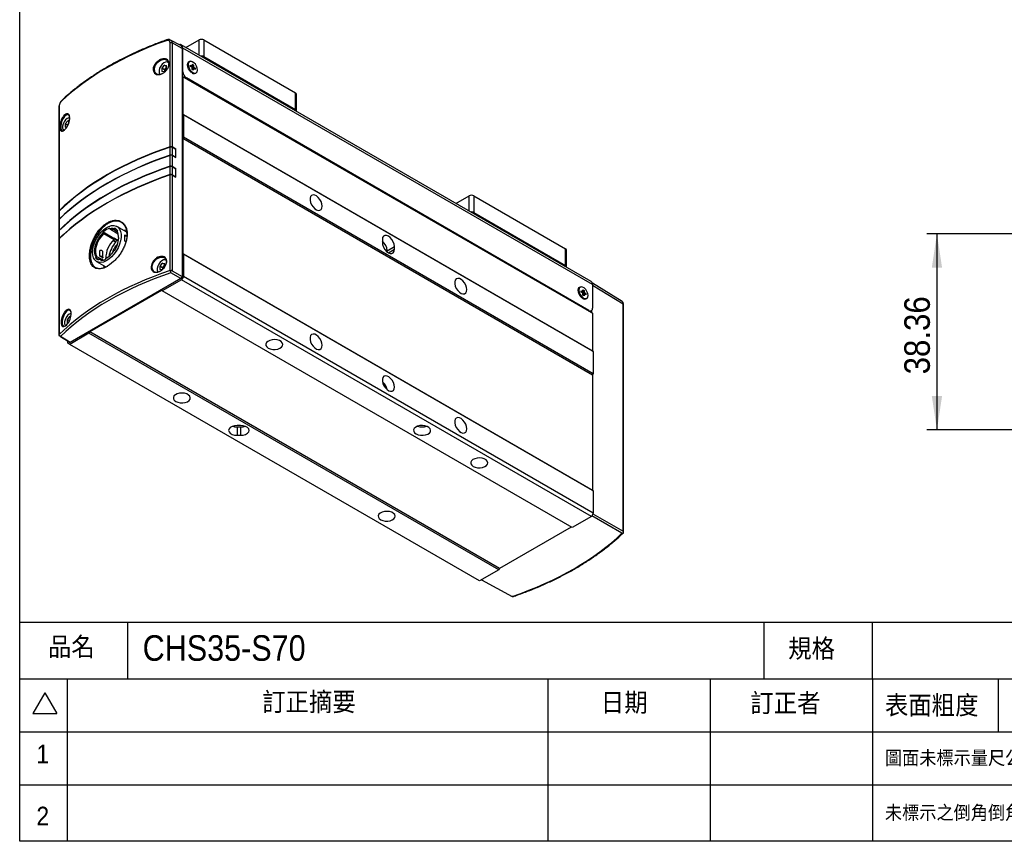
# Model space of a CAD drawing. Header units: millimetres. Extents: x 8 to 292, y 5 to 205.
# Tile 1 of 11: x 8 to 104, y 5 to 85. Entities that reach past the tile are written whole.
import ezdxf

# ---------------------------------------------------------------- set-up
doc = ezdxf.new("R2010")
doc.units = ezdxf.units.MM
for name, color, linetype in [('圖框文字', 7, 'Continuous'), ('圖框線條', 7, 'Continuous'), ('尺寸線', 5, 'Continuous'), ('文字', 1, 'Continuous')]:
    doc.layers.add(name, color=color, linetype=linetype)
doc.styles.add('SLDTEXTSTYLE0', font='GOTHIC.TTF', dxfattribs={"width": 0.913})
doc.styles.add('SLDTEXTSTYLE1', font='GOTHIC.TTF', dxfattribs={"width": 0.913, "bigfont": 'bigfont'})
doc.dimstyles.new('SLDDIMSTYLE1', dxfattribs={"dimtxt": 2.5, "dimasz": 3.302, "dimexe": 0, "dimexo": 0.0625, "dimtad": 1, "dimdec": 0, "dimlfac": 2, "dimrnd": 1e-09, "dimzin": 12, "dimdsep": 46, "dimtxsty": 'SLDTEXTSTYLE0', "dimsah": 1, "dimcen": 0.09, "dimadec": 0, "dimazin": 3, "dimtfac": 1, "dimtdec": 3, "dimtofl": 0, "dimtmove": 0, "dimatfit": 3, "dimfxl": 1, "dimfrac": 2, "dimtolj": 1, "dimtzin": 12, "dimarcsym": 0})

# ---------------------------------------------------------------- blocks, each defined once
blk = doc.blocks.new('_D_24')
at = {"layer": '尺寸線', "transparency": 16777216}
for p, q in [((126.949, 64.392), (96.356, 64.392)), ((97.356, 64.392), (97.356, 45.214)), ((126.949, 45.214), (96.356, 45.214))]:
    blk.add_line(p, q, dxfattribs=at)
for points in [[(97.356, 64.392), (96.856, 61.09), (97.856, 61.09)], [(97.356, 45.214), (97.856, 48.516), (96.856, 48.516)]]:
    blk.add_solid(points, dxfattribs=at)
at = {"layer": '尺寸線', "transparency": 16777216, "insert": (94.163, 50.646), "char_height": 2.5, "attachment_point": 1, "rotation": 90, "style": 'SLDTEXTSTYLE0'}
blk.add_mtext('38.36', dxfattribs=at)

msp = doc.modelspace()

# ---------------------------------------------------------------- linework, layer by layer
at = {"color": 7, "linetype": 'Continuous', "lineweight": 25}
for p, q in [((22.384791, 72.892416), (22.384791, 83.056437)), ((23.438889, 82.78578), (22.433889, 83.326137)), ((22.585003, 83.042694), (22.585003, 72.876416)), ((23.564833, 82.51587), (22.585003, 83.042694)), ((63.555045, 59.72348), (23.48566, 82.855044)), ((23.936583, 82.594733), (25.226535, 83.339407)), ((25.697938, 83.339407), (25.697938, 81.706326)), ((25.697938, 83.339407), (34.654625, 78.168822)), ((23.564833, 82.51587), (23.564833, 60.210645)), ((23.623759, 80.236283), (23.623759, 82.549814)), ((63.693144, 59.41825), (23.623759, 82.549814)), ((21.080191, 81.14949), (21.674506, 81.49258)), ((21.808851, 80.870641), (21.567846, 80.570833)), ((21.808851, 80.870641), (22.049857, 80.849092)), ((22.049857, 80.731512), (21.808851, 80.870641)), ((22.240484, 81.166109), (22.213283, 81.181811)), ((22.229911, 81.152736), (22.242155, 81.11039)), ((24.297068, 81.220351), (24.226358, 81.179531)), ((24.386825, 80.752996), (24.393551, 80.879528)), ((24.393551, 80.879528), (24.530467, 80.791073)), ((24.683488, 80.885802), (24.497897, 80.681237)), ((24.562398, 80.805365), (24.570552, 80.958766)), ((24.570552, 80.958766), (24.683488, 80.885802)), ((24.683488, 80.885802), (24.675334, 80.732402)), ((25.697938, 81.706326), (34.654625, 76.535741)), ((21.567846, 80.570833), (21.567846, 80.249474)), ((21.827119, 80.421158), (21.567846, 80.570833)), ((21.808851, 80.227925), (21.567846, 80.249474)), ((22.049857, 80.527733), (21.808851, 80.227925)), ((21.947622, 80.571062), (21.827119, 80.421158)), ((21.827119, 80.421158), (21.827119, 80.260477)), ((21.827119, 80.260477), (21.827266, 80.250832)), ((21.827119, 80.260477), (21.827119, 80.250648)), ((22.049858, 80.698241), (21.947622, 80.571062)), ((22.049857, 80.527733), (22.049857, 80.849092)), ((24.523743, 80.664538), (24.386825, 80.752996)), ((24.543929, 80.457906), (24.552083, 80.611306)), ((24.656865, 80.384943), (24.543929, 80.457906)), ((24.840592, 80.590714), (24.548336, 80.540806)), ((24.665019, 80.538343), (24.656865, 80.384943)), ((24.833866, 80.46418), (24.69695, 80.552638)), ((24.703676, 80.679169), (24.840592, 80.590714)), ((24.840592, 80.590714), (24.833866, 80.46418)), ((24.859639, 80.082537), (24.930349, 80.123357)), ((63.622433, 56.655628), (23.564833, 79.780388)), ((23.564833, 79.780385), (23.623759, 79.746358)), ((23.623759, 79.746358), (23.623759, 76.044706)), ((63.693144, 56.614795), (23.623759, 79.746358)), ((63.33959, 56.900551), (23.977313, 79.623909)), ((34.654625, 76.535741), (34.654625, 78.168822)), ((34.752255, 76.399674), (34.752255, 78.032754)), ((11.51741, 76.747349), (11.51741, 66.582709)), ((11.540381, 76.796092), (11.540381, 66.632072)), ((23.623759, 76.044706), (23.69447, 76.003873)), ((63.693144, 52.913142), (23.623759, 76.044706)), ((12.380761, 75.427921), (12.139755, 75.128112)), ((12.139755, 75.128112), (12.139755, 74.806753)), ((12.399029, 74.978437), (12.139755, 75.128112)), ((12.380761, 75.427921), (12.547948, 75.41297)), ((12.528075, 75.342878), (12.380761, 75.427921)), ((12.533695, 75.882717), (12.544293, 75.833189)), ((23.69447, 76.003873), (23.69447, 73.82643)), ((63.763854, 52.872309), (23.69447, 76.003873)), ((12.28886, 74.793422), (12.139755, 74.806753)), ((23.69447, 73.82643), (23.623759, 73.703956)), ((23.623759, 73.703956), (23.623759, 62.44173)), ((63.693144, 50.572393), (23.623759, 73.703956)), ((63.763854, 50.694867), (23.69447, 73.82643)), ((22.386791, 72.077755), (22.386791, 72.859196)), ((22.965293, 72.656878), (22.585003, 72.876416)), ((22.587029, 72.843204), (22.587029, 72.066278)), ((22.961115, 72.627248), (22.587029, 72.843204)), ((22.937541, 72.640858), (22.965293, 72.656878)), ((22.961115, 71.865144), (22.961115, 72.627248)), ((22.965293, 71.840338), (22.965293, 72.656878)), ((22.384791, 70.987155), (22.384791, 72.056292)), ((22.585003, 72.044808), (22.585003, 70.971154)), ((22.585003, 72.044808), (22.965293, 71.840338)), ((22.961115, 71.865144), (22.587029, 72.066278)), ((22.940881, 71.853463), (22.961115, 71.865144)), ((22.386791, 70.172492), (22.386791, 70.953935)), ((22.965293, 70.751617), (22.585003, 70.971154)), ((22.587029, 70.937943), (22.587029, 70.161016)), ((22.961115, 70.721986), (22.587029, 70.937943)), ((22.937541, 70.735596), (22.965293, 70.751617)), ((22.961115, 69.959882), (22.961115, 70.721986)), ((22.965293, 69.935075), (22.965293, 70.751617)), ((22.384791, 60.789993), (22.384791, 70.151031)), ((22.585003, 70.139545), (22.585003, 60.776292)), ((22.585003, 70.139545), (22.965293, 69.935075)), ((22.961115, 69.959882), (22.587029, 70.161016)), ((22.940881, 69.948201), (22.961115, 69.959882)), ((50.335235, 67.355115), (51.625187, 68.099789)), ((52.096592, 68.099789), (52.096592, 66.466708)), ((52.096592, 68.099789), (61.053277, 62.929205)), ((11.526936, 66.553827), (11.526936, 65.779423)), ((11.549923, 66.603206), (11.549923, 65.821764)), ((52.096592, 66.466708), (61.053277, 61.296124)), ((11.51741, 65.747824), (11.51741, 64.677447)), ((11.540381, 65.795948), (11.540381, 64.72681)), ((11.526936, 64.648566), (11.526936, 63.874161)), ((11.549923, 64.697944), (11.549923, 63.916501)), ((15.852705, 64.496743), (15.852705, 64.56748)), ((15.852705, 64.56748), (17.219779, 63.778286)), ((15.899845, 64.412725), (15.852705, 64.496743)), ((16.512671, 64.948471), (16.512671, 64.877734)), ((16.512671, 64.877734), (16.559811, 64.793716)), ((17.311953, 64.359513), (16.559811, 64.793716)), ((16.934379, 64.862849), (16.980231, 64.933749)), ((16.944781, 64.778832), (16.934379, 64.862849)), ((16.944781, 64.778832), (17.209434, 64.626051)), ((16.980231, 64.933749), (17.128695, 64.848042)), ((18.170386, 64.540792), (17.190724, 65.106338)), ((17.252943, 64.715878), (17.207091, 64.644979)), ((17.207091, 64.644979), (17.217493, 64.560961)), ((11.51741, 63.842562), (11.51741, 54.444413)), ((11.540381, 63.890686), (11.540381, 54.529649)), ((15.899845, 64.412725), (16.913366, 63.827632)), ((16.818548, 63.734112), (17.094807, 63.574631)), ((17.094807, 63.64854), (16.86494, 63.78124)), ((17.219779, 63.771294), (16.913366, 63.948182)), ((16.913366, 63.827632), (16.913366, 63.948182)), ((17.094807, 63.574631), (17.094807, 63.64854)), ((17.219779, 63.778286), (17.219779, 63.771294)), ((17.952246, 64.278313), (18.175436, 64.149468)), ((18.065924, 63.586673), (17.952246, 63.652298)), ((43.139906, 63.82563), (43.139906, 63.553449)), ((15.822086, 62.078976), (15.822086, 62.623337)), ((16.980231, 62.748621), (16.934379, 62.76658)), ((17.207091, 63.299318), (17.252943, 63.281358)), ((17.217493, 63.286493), (17.207091, 63.299318)), ((17.217493, 63.286493), (17.248039, 63.26886)), ((43.611311, 62.737086), (44.318418, 63.14529)), ((43.611311, 62.614611), (43.611311, 62.737086)), ((44.318418, 62.873109), (44.318418, 63.14529)), ((61.053277, 61.296124), (61.053277, 62.929205)), ((61.150909, 61.160055), (61.150909, 62.793136)), ((15.112433, 62.045668), (15.158286, 62.116568)), ((15.413606, 61.871805), (15.112433, 62.045668)), ((15.158286, 62.116568), (15.242163, 62.146159)), ((15.207552, 61.671011), (16.107904, 61.15125)), ((15.678158, 61.894465), (15.242163, 62.146159)), ((15.430998, 61.898697), (15.385145, 61.827797)), ((15.514874, 61.928288), (15.430998, 61.898697)), ((15.517606, 62.213692), (15.593145, 62.170084)), ((15.662253, 61.78391), (15.677745, 61.859618)), ((15.677745, 61.859618), (15.737297, 61.893061)), ((15.737297, 61.893061), (15.868551, 61.81729)), ((15.738241, 62.086322), (15.813781, 62.042714)), ((16.087553, 61.969393), (16.072061, 61.893685)), ((16.147105, 62.002837), (16.087553, 61.969393)), ((16.147105, 62.002837), (16.206686, 62.034008)), ((21.173918, 62.097992), (21.07437, 62.034486)), ((21.995039, 61.829013), (22.007324, 61.786389)), ((23.623759, 62.44173), (23.69447, 62.400896)), ((63.693144, 39.310167), (23.623759, 62.44173)), ((23.69447, 62.400896), (23.69447, 60.223454)), ((63.763854, 39.269333), (23.69447, 62.400896)), ((21.62029, 61.518642), (21.379284, 61.218833)), ((21.379284, 61.218833), (21.379284, 60.897475)), ((21.638557, 61.069158), (21.379284, 61.218833)), ((21.62029, 60.875925), (21.379284, 60.897475)), ((21.62029, 61.518642), (21.861295, 61.497092)), ((21.861296, 61.379512), (21.62029, 61.518642)), ((21.75906, 61.219062), (21.638557, 61.069158)), ((21.638557, 61.069158), (21.638557, 60.908479)), ((21.861296, 61.346242), (21.75906, 61.219062)), ((21.861295, 61.175734), (21.861295, 61.497092)), ((22.585003, 60.776292), (23.564833, 60.210645)), ((23.446928, 60.006469), (12.628266, 53.760988)), ((23.500679, 59.8878), (21.615061, 58.799256)), ((23.446928, 60.006469), (22.467079, 60.572127)), ((23.564833, 60.210645), (23.446928, 60.006469)), ((23.69447, 60.223454), (23.500679, 59.8878)), ((63.570064, 36.756236), (23.500679, 59.8878)), ((63.763854, 37.091891), (23.69447, 60.223454)), ((21.544351, 58.840089), (14.53088, 54.791299)), ((21.615061, 58.799256), (21.544351, 58.840089)), ((61.684446, 35.667692), (21.615061, 58.799256)), ((62.480834, 59.177332), (62.410124, 59.136512)), ((62.573557, 58.823424), (62.710717, 58.744243)), ((62.573557, 58.692778), (62.573557, 58.823424)), ((62.854043, 58.854752), (62.666855, 58.638918)), ((62.740907, 58.920064), (62.854043, 58.854752)), ((62.740907, 58.761676), (62.740907, 58.920064)), ((62.854043, 58.854752), (62.854043, 58.696364)), ((66.580792, 57.754856), (63.676954, 59.550336)), ((63.693144, 59.41825), (63.693144, 57.104719)), ((62.710717, 58.613597), (62.573557, 58.692778)), ((63.021392, 58.564894), (62.740906, 58.510716)), ((62.740907, 58.402921), (62.740907, 58.561308)), ((62.854043, 58.337608), (62.740907, 58.402921)), ((62.854043, 58.495996), (62.854043, 58.337608)), ((62.884232, 58.644075), (63.021392, 58.564894)), ((63.021392, 58.434248), (62.884232, 58.513429)), ((63.021392, 58.564894), (63.021392, 58.434248)), ((63.043405, 58.039517), (63.114115, 58.080338)), ((63.415309, 56.775199), (63.58957, 56.875797)), ((63.457441, 56.79952), (63.457441, 56.750875)), ((63.634218, 56.648822), (63.634218, 56.913055)), ((66.674179, 35.324201), (66.674179, 57.504657)), ((66.720956, 35.22079), (66.720956, 57.43782)), ((12.569322, 56.29363), (12.328317, 55.993821)), ((12.328317, 55.993821), (12.328317, 55.672463)), ((12.546782, 55.867704), (12.328317, 55.993821)), ((12.569322, 56.29363), (12.696125, 56.282292)), ((12.680834, 56.229255), (12.569322, 56.29363)), ((12.68691, 56.769614), (12.697601, 56.720135)), ((63.622433, 56.655628), (63.693144, 56.614795)), ((63.693144, 56.614795), (63.693144, 52.913142)), ((12.426764, 55.66366), (12.328317, 55.672463)), ((12.510397, 53.829096), (11.564186, 54.414151)), ((11.682047, 54.346049), (12.628266, 53.760988)), ((12.380761, 53.692189), (12.380761, 53.909252)), ((14.460169, 54.668825), (12.574551, 53.58028)), ((14.53088, 54.791299), (14.460169, 54.668825)), ((54.529554, 31.537261), (14.460169, 54.668825)), ((54.600265, 31.659736), (14.53088, 54.791299)), ((12.574551, 53.58028), (12.380761, 53.692189)), ((12.628266, 53.760988), (12.510397, 53.829096)), ((52.643936, 30.448717), (12.574551, 53.58028)), ((63.693144, 52.913142), (63.763854, 52.872309)), ((63.763854, 52.872309), (63.763854, 50.694867)), ((63.763854, 50.694867), (63.693144, 50.572393)), ((63.693144, 50.572393), (63.693144, 39.310167)), ((29.282289, 45.649331), (28.948955, 45.649332)), ((28.948955, 45.503726), (28.948955, 44.687185)), ((28.948955, 45.503726), (29.282289, 45.503726)), ((29.282289, 45.503726), (29.282289, 44.687185)), ((28.948955, 44.687185), (29.282289, 44.687185)), ((63.693144, 39.310167), (63.763854, 39.269333)), ((63.763854, 39.269333), (63.763854, 37.091891)), ((63.570064, 36.756236), (61.684446, 35.667692)), ((63.763854, 37.091891), (63.570064, 36.756236)), ((66.556321, 35.119998), (63.608032, 36.822)), ((63.725919, 37.026185), (66.674179, 35.324201)), ((61.613724, 35.708519), (54.600265, 31.659736)), ((54.529554, 31.537261), (52.643936, 30.448717)), ((54.600265, 31.659736), (54.529554, 31.537261)), ((52.83195, 30.557257), (55.845679, 28.936866))]:
    msp.add_line(p, q, dxfattribs=at)
at = {"color": 8, "linetype": 'Continuous', "lineweight": 25}
for p, q in [((25.226535, 81.850059), (25.226535, 83.339407)), ((23.564833, 82.515797), (23.623759, 82.549814)), ((23.564833, 80.202266), (23.623759, 80.236283)), ((23.977313, 79.623909), (23.906602, 79.583089)), ((51.625187, 66.610442), (51.625187, 68.099789)), ((43.729066, 62.532884), (44.318418, 62.873109)), ((16.867747, 61.672625), (16.469983, 61.351438)), ((66.674179, 57.504657), (63.693142, 59.347872)), ((63.268879, 56.85973), (63.33959, 56.900551))]:
    msp.add_line(p, q, dxfattribs=at)
at = {"color": 7, "linetype": 'Continuous', "lineweight": 25, "flags": 128}
for points in [[(23.623759, 82.549814), (23.614701, 82.650786), (23.587875, 82.737417), (23.544313, 82.806381), (23.485688, 82.855029), (23.414253, 82.881488), (23.332753, 82.884743), (23.274756, 82.874029)], [(24.095165, 80.916777), (24.120705, 81.078786), (24.194564, 81.193747), (24.308735, 81.249206), (24.401881, 81.249773)], [(25.008243, 80.199411), (24.981156, 80.146218), (24.885841, 80.059829), (24.755929, 80.036815), (24.605496, 80.079667), (24.450845, 80.183743), (24.308735, 80.337765), (24.194564, 80.525041), (24.120705, 80.725279), (24.095165, 80.916777)], [(25.060751, 80.38304), (25.042897, 80.57176), (24.973276, 80.772555), (24.860287, 80.961202), (24.717555, 81.114953), (24.5623, 81.215257), (24.413244, 81.250019), (24.288368, 81.215046), (24.202733, 81.114555), (24.166666, 80.96067), (24.18452, 80.771949), (24.254142, 80.571155), (24.367132, 80.382505), (24.509862, 80.228757), (24.665117, 80.128453), (24.814173, 80.093691), (24.939051, 80.128664), (25.024686, 80.229152), (25.060751, 80.38304)], [(12.552156, 75.858844), (12.479603, 75.992736), (12.478958, 75.993378), (12.363781, 76.043468), (12.220956, 75.999534), (12.069859, 75.866669), (11.930028, 75.664676), (11.816364, 75.421186), (11.737921, 75.163574), (11.700014, 74.915613), (11.706341, 74.703755), (11.734614, 74.595491), (11.816294, 74.487676), (11.936034, 74.470108), (12.079134, 74.544581), (12.227864, 74.698711), (12.365136, 74.911855), (12.476198, 75.159923), (12.54925, 75.417562), (12.575946, 75.659008), (12.573521, 75.733742), (12.573521, 75.733742)], [(37.24735, 67.09124), (37.221171, 67.306919), (37.14496, 67.53366), (37.025489, 67.751315), (36.873373, 67.940546), (36.702129, 68.084537), (36.526972, 68.170495), (36.363466, 68.190783), (36.22614, 68.143596), (36.127193, 68.033129), (36.07542, 67.869197), (36.07542, 67.666365), (36.127193, 67.442657), (36.22614, 67.217948), (36.363466, 67.012207), (36.526972, 66.843715), (36.702129, 66.727441), (36.873373, 66.673718), (37.025489, 66.68732), (37.14496, 66.767037), (37.221171, 66.905786), (37.24735, 67.09124)], [(14.79671, 62.57907), (14.822053, 62.900188), (14.897169, 63.238961), (15.01934, 63.583145), (15.184153, 63.9203), (15.38565, 64.238242), (15.616548, 64.525477), (15.868503, 64.771626), (16.132408, 64.967791), (16.398725, 65.106882), (16.657828, 65.183874), (16.900352, 65.195982), (17.117533, 65.142769), (17.301521, 65.026159), (17.445666, 64.850366), (17.544758, 64.621743), (17.595216, 64.348554), (17.595216, 64.040673), (17.544758, 63.709227), (17.445666, 63.366195), (17.301521, 63.023975), (17.117533, 62.694937), (16.900352, 62.390973), (16.657828, 62.123068), (16.398725, 61.900905), (16.132408, 61.732514), (15.868503, 61.623981), (15.616548, 61.579229), (15.38565, 61.599875), (15.184153, 61.685172), (15.01934, 61.832039), (14.897169, 62.035166), (14.822053, 62.287213), (14.79671, 62.57907)], [(15.158286, 62.116568), (15.053937, 62.337885), (15.006751, 62.612018), (15.019119, 62.925083), (15.090414, 63.261226), (15.217026, 63.603422), (15.392542, 63.934344), (15.608073, 64.237231), (15.852705, 64.496743)], [(18.136196, 64.765913), (18.059804, 64.756428), (17.872456, 64.712783)], [(15.899845, 64.412725), (15.668643, 64.164012), (15.465243, 63.875147), (15.299723, 63.560441), (15.180282, 63.235486), (15.112838, 62.916381), (15.100732, 62.618934), (15.144564, 62.357883), (15.242163, 62.146159)], [(44.318418, 63.14529), (44.289577, 63.37221), (44.20588, 63.610216), (44.075518, 63.836009), (43.911252, 64.027489), (43.729162, 64.16591), (43.547072, 64.237725), (43.382806, 64.235903), (43.252444, 64.160622), (43.168746, 64.019252), (43.139906, 63.82563)], [(43.139906, 63.553449), (43.168746, 63.326529), (43.252444, 63.088524), (43.382806, 62.86273), (43.547072, 62.671251), (43.729162, 62.532829), (43.911252, 62.461014), (44.075518, 62.462836), (44.20588, 62.538117), (44.289577, 62.679487), (44.318418, 62.873109)], [(15.822086, 62.623337), (15.81401, 62.659101), (15.789863, 62.692938), (15.751303, 62.721986), (15.700985, 62.744246), (15.642371, 62.758186), (15.579493, 62.762847), (15.51668, 62.757907)], [(15.517606, 62.213692), (15.580212, 62.218487), (15.642834, 62.213754), (15.701193, 62.199816), (15.751303, 62.177625), (15.789743, 62.148697), (15.813887, 62.115007), (15.822086, 62.078857), (15.813781, 62.042714)], [(15.889284, 61.277456), (15.945086, 61.093629), (15.948817, 61.084065)], [(51.389485, 58.927159), (51.363307, 59.142838), (51.287095, 59.369579), (51.167625, 59.587234), (51.015509, 59.776465), (50.844265, 59.920456), (50.669108, 60.006414), (50.505602, 60.026702), (50.368275, 59.979515), (50.269329, 59.869048), (50.217556, 59.705116), (50.217556, 59.502283), (50.269329, 59.278576), (50.368275, 59.053868), (50.505602, 58.848126), (50.669108, 58.679634), (50.844265, 58.56336), (51.015509, 58.509637), (51.167625, 58.523239), (51.287095, 58.602956), (51.363307, 58.741705), (51.389485, 58.927159)], [(62.278931, 58.873758), (62.304472, 59.035767), (62.378331, 59.150728), (62.492501, 59.206187), (62.585647, 59.206754)], [(63.192009, 58.156392), (63.164923, 58.103199), (63.069607, 58.01681), (62.939695, 57.993796), (62.789262, 58.036648), (62.634612, 58.140723), (62.492501, 58.294746), (62.378331, 58.482021), (62.304472, 58.68226), (62.278931, 58.873758)], [(63.24531, 58.370306), (63.218301, 58.562772), (63.140536, 58.763202), (63.021392, 58.947429), (62.875241, 59.093228), (62.719709, 59.183015), (62.573557, 59.205959), (62.454414, 59.159293), (62.376647, 59.048648), (62.34964, 58.887366), (62.376647, 58.694901), (62.454414, 58.494468), (62.573557, 58.310241), (62.719709, 58.164442), (62.875241, 58.074655), (63.021392, 58.051711), (63.140536, 58.098377), (63.218301, 58.209025), (63.24531, 58.370306)], [(12.705324, 56.745902), (12.631767, 56.880505), (12.631188, 56.881078), (12.514671, 56.932173), (12.370197, 56.88975), (12.217123, 56.758598), (12.075099, 56.55791), (11.959347, 56.3149), (11.879321, 56.057004), (11.840635, 55.808429), (11.84707, 55.595805), (11.875777, 55.487299), (11.958567, 55.378816), (12.079776, 55.360082), (12.224671, 55.432984), (12.375481, 55.585617), (12.514912, 55.797801), (12.627887, 56.045608), (12.70225, 56.303534), (12.729436, 56.545508), (12.726965, 56.620699), (12.726965, 56.620699)], [(31.985961, 53.220467), (32.185826, 53.135313), (32.42029, 53.08795), (32.66852, 53.082589), (32.90846, 53.119703), (33.118789, 53.195997), (33.28082, 53.304691), (33.380155, 53.436126), (33.407967, 53.578625), (33.361786, 53.719525), (33.245715, 53.846308), (33.070067, 53.947707), (32.850449, 54.014713), (32.606376, 54.041373), (32.359534, 54.025318), (32.131856, 53.967973), (31.943573, 53.874435), (31.811414, 53.753014), (31.747123, 53.6145), (31.756411, 53.4712), (31.838453, 53.335846), (31.985961, 53.220467)], [(37.24735, 53.488264), (37.221171, 53.703943), (37.14496, 53.930684), (37.025489, 54.14834), (36.873373, 54.33757), (36.702129, 54.481561), (36.526972, 54.56752), (36.363466, 54.587807), (36.22614, 54.54062), (36.127193, 54.430154), (36.07542, 54.266221), (36.07542, 54.063389), (36.127193, 53.839681), (36.22614, 53.614972), (36.363466, 53.409232), (36.526972, 53.240739), (36.702129, 53.124465), (36.873373, 53.070743), (37.025489, 53.084344), (37.14496, 53.164061), (37.221171, 53.302811), (37.24735, 53.488264)], [(44.318418, 49.406224), (44.292239, 49.621903), (44.216028, 49.848644), (44.096557, 50.066299), (43.944441, 50.255529), (43.773197, 50.399521), (43.59804, 50.485479), (43.434534, 50.505766), (43.297207, 50.45858), (43.198261, 50.348113), (43.146488, 50.18418), (43.146488, 49.981349), (43.198261, 49.75764), (43.297207, 49.532932), (43.434534, 49.327191), (43.59804, 49.158698), (43.773197, 49.042425), (43.944441, 48.988702), (44.096557, 49.002303), (44.216028, 49.082021), (44.292239, 49.22077), (44.318418, 49.406224)], [(22.945451, 48.001491), (23.145316, 47.916337), (23.379781, 47.868975), (23.62801, 47.863613), (23.86795, 47.900728), (24.078279, 47.977022), (24.24031, 48.085715), (24.339645, 48.21715), (24.367457, 48.359649), (24.321277, 48.50055), (24.205205, 48.627332), (24.029557, 48.728732), (23.80994, 48.795738), (23.565866, 48.822398), (23.319024, 48.806342), (23.091346, 48.748998), (22.903064, 48.655459), (22.770904, 48.534039), (22.706613, 48.395525), (22.715901, 48.252225), (22.797944, 48.116871), (22.945451, 48.001491)], [(51.389485, 45.324183), (51.363307, 45.539862), (51.287095, 45.766603), (51.167625, 45.984258), (51.015509, 46.173489), (50.844265, 46.31748), (50.669108, 46.403439), (50.505602, 46.423726), (50.368275, 46.376539), (50.269329, 46.266072), (50.217556, 46.10214), (50.217556, 45.899308), (50.269329, 45.675599), (50.368275, 45.450891), (50.505602, 45.245151), (50.669108, 45.076658), (50.844265, 44.960384), (51.015509, 44.906661), (51.167625, 44.920263), (51.287095, 44.99998), (51.363307, 45.138729), (51.389485, 45.324183)], [(28.948955, 45.649332), (28.691441, 45.625786), (28.459134, 45.557455), (28.274774, 45.451026), (28.156408, 45.316918), (28.115621, 45.168258), (28.156408, 45.019599), (28.274774, 44.885491), (28.459134, 44.779062), (28.691441, 44.71073), (28.948955, 44.687185)], [(28.508181, 45.576529), (28.691441, 45.527271), (28.948955, 45.503726)], [(29.282289, 44.687185), (29.539802, 44.71073), (29.772109, 44.779062), (29.956469, 44.885491), (30.074836, 45.019599), (30.115622, 45.168258), (30.074836, 45.316918), (29.956469, 45.451026), (29.772109, 45.557455), (29.539802, 45.625786), (29.282289, 45.649331)], [(29.282289, 45.503726), (29.539802, 45.527271), (29.723063, 45.576529)], [(46.439738, 44.828088), (46.639603, 44.742934), (46.874067, 44.695572), (47.122297, 44.69021), (47.362237, 44.727325), (47.572566, 44.803618), (47.734597, 44.912312), (47.833932, 45.043747), (47.861744, 45.186246), (47.815563, 45.327147), (47.699492, 45.453929), (47.523844, 45.555329), (47.304226, 45.622335), (47.060153, 45.648995), (46.813311, 45.632939), (46.585633, 45.575595), (46.39735, 45.482056), (46.265192, 45.360636), (46.2009, 45.222121), (46.210188, 45.078821), (46.292231, 44.943468), (46.439738, 44.828088)], [(52.020653, 41.654685), (52.220518, 41.569531), (52.454982, 41.522169), (52.703212, 41.516807), (52.943152, 41.553922), (53.153481, 41.630215), (53.315512, 41.738909), (53.414847, 41.870344), (53.442659, 42.012843), (53.396478, 42.153744), (53.280407, 42.280526), (53.104759, 42.381926), (52.885141, 42.448932), (52.641068, 42.475592), (52.394226, 42.459536), (52.166549, 42.402191), (51.978266, 42.308653), (51.846107, 42.187232), (51.781816, 42.048718), (51.791103, 41.905418), (51.873146, 41.770065), (52.020653, 41.654685)], [(42.980143, 36.43571), (43.180009, 36.350556), (43.414473, 36.303193), (43.662702, 36.297832), (43.902642, 36.334946), (44.112972, 36.41124), (44.275002, 36.519933), (44.374337, 36.651369), (44.402149, 36.793868), (44.355968, 36.934769), (44.239897, 37.061551), (44.064249, 37.16295), (43.844631, 37.229957), (43.600558, 37.256616), (43.353716, 37.240561), (43.126039, 37.183216), (42.937756, 37.089678), (42.805597, 36.968257), (42.741306, 36.829743), (42.750593, 36.686443), (42.832636, 36.55109), (42.980143, 36.43571)]]:
    msp.add_lwpolyline(points, dxfattribs=at)
at = {"color": 8, "linetype": 'Continuous', "lineweight": 25, "flags": 128}
for points in [[(22.263301, 81.0548), (22.204106, 81.13271), (22.0828, 81.191633), (21.931807, 81.180949), (21.76749, 81.101813), (21.607655, 80.962804), (21.469623, 80.77898), (21.368352, 80.570268), (21.314815, 80.359281), (21.314815, 80.168883), (21.368352, 80.019708), (21.394512, 79.98513)], [(12.577686, 75.752049), (12.503717, 75.738228), (12.3394, 75.659092), (12.179565, 75.520083), (12.041533, 75.33626), (11.940261, 75.127548), (11.886725, 74.91656), (11.886725, 74.726163), (11.940261, 74.576987), (12.011413, 74.50268)], [(22.040687, 61.754388), (22.015544, 61.780709), (21.894238, 61.839633), (21.743245, 61.828949), (21.578928, 61.749814), (21.419093, 61.610803), (21.281061, 61.426981), (21.17979, 61.218268), (21.126254, 61.007281), (21.126254, 60.816884), (21.17979, 60.667708), (21.183518, 60.66205)], [(12.728285, 56.61252), (12.692278, 56.603937), (12.527961, 56.524802), (12.368127, 56.385791), (12.230094, 56.201969), (12.128823, 55.993256), (12.075287, 55.782269), (12.075287, 55.591872), (12.128823, 55.442697), (12.166339, 55.396157)]]:
    msp.add_lwpolyline(points, dxfattribs=at)
at = {"color": 8, "linetype": 'Continuous', "lineweight": 25}
for centre, radius, start, end in [((22.085854, 83.28039), 0.074869, 125.72974359, 190.56020201), ((66.638179, 57.429674), 0.083177, 5.62061594, 64.35353252)]:
    msp.add_arc(centre, radius, start, end, dxfattribs=at)
at = {"color": 7, "linetype": 'Continuous', "lineweight": 25}
for centre, radius, start, end in [((22.468296, 82.807708), 0.262372, 63.58846588, 108.55840735), ((25.462238, 82.88451), 0.512335, 62.60949, 117.39069482), ((24.410647, 80.922878), 0.315964, 125.68013356, 183.62367351), ((25.463153, 81.252229), 0.511204, 62.65930797, 98.61424043), ((22.349713, 80.236387), 0.523149, 140.22818281, 177.36066905), ((22.306627, 80.289223), 0.456418, 124.23394276, 141.86606895), ((24.391364, 80.271211), 0.768399, 182.60529552, 237.39470463), ((24.757594, 80.754879), 0.250695, 201.12243068, 214.93865412), ((24.565811, 80.754925), 0.050555, 93.87052182, 134.35623268), ((24.73084, 80.386397), 0.330031, 237.71418142, 292.97071985), ((24.66161, 80.588769), 0.050541, 273.86711091, 314.36570624), ((24.469815, 80.588819), 0.250708, 21.1236087, 34.93951626), ((34.585439, 78.016121), 0.167644, 5.69427949, 65.6256576), ((11.857529, 77.353708), 0.094742, 134.66000819, 182.34953445), ((11.585004, 76.745278), 0.067626, 131.28791762, 178.24534765), ((34.602543, 76.3981), 0.147165, 343.3767639, 69.27375315), ((51.86089, 67.644883), 0.512343, 62.60971769, 117.3902207), ((51.8618, 66.012577), 0.511236, 62.66035389, 98.61306476), ((16.977601, 63.380997), 1.634972, 106.52092382, 133.47369965), ((16.69948, 64.189033), 0.713586, 70.78094372, 105.17619303), ((16.727017, 64.132418), 0.682108, 71.38228418, 104.18956616), ((16.754071, 64.371047), 0.60645, 34.65309044, 68.10390943), ((15.841058, 63.972148), 1.522743, 333.77774036, 26.22225964), ((16.379058, 64.049672), 0.982033, 359.05545605, 31.37541697), ((18.451959, 62.070571), 2.335494, 131.20742246, 182.14582433), ((19.061153, 61.73939), 2.689726, 136.97518135, 170.69982005), ((18.893025, 61.94282), 2.478522, 132.46179838, 136.51214596), ((18.676819, 62.156759), 2.179981, 127.41790434, 131.94162526), ((16.117396, 63.965305), 1.861356, 350.31909525, 9.68090475), ((18.001279, 63.806899), 0.35116, 60.59171671, 94.79602123), ((42.315938, 62.67443), 1.296887, 2.76920052, 50.55456831), ((15.033309, 63.937653), 2.232819, 298.1744984, 328.36662698), ((18.779263, 61.89938), 2.142041, 135.95935015, 164.40831944), ((14.467786, 64.370928), 2.990696, 327.14932254, 338.63426484), ((60.984088, 62.776499), 0.167649, 5.69524085, 65.62526815), ((15.611305, 62.390498), 0.606449, 214.65297015, 248.10388031), ((15.652472, 62.498571), 0.639453, 249.73576028, 272.26507866), ((15.720409, 62.506237), 0.613408, 250.42313243, 271.57758236), ((15.608848, 62.029733), 0.141226, 23.62163618, 96.38374035), ((15.595146, 62.854258), 1.07245, 273.58756149, 296.40393956), ((22.161145, 60.884389), 0.523143, 140.22794185, 177.36072077), ((22.118078, 60.937213), 0.456435, 124.234564, 141.86613046), ((61.001187, 61.158478), 0.147172, 343.37927561, 69.27156269), ((63.370556, 59.456154), 0.324807, 353.29853805, 55.38937217), ((62.57479, 58.889155), 0.297154, 123.6517993, 185.65168275), ((62.749275, 58.712329), 0.050051, 99.62458662, 140.38616513), ((62.942039, 58.712291), 0.251496, 203.10560917, 216.89439097), ((62.913757, 58.33295), 0.320798, 236.84792239, 293.83730378), ((62.652803, 58.545319), 0.251619, 23.10901669, 36.89098346), ((62.845687, 58.545321), 0.050029, 279.6148087, 320.39594305), ((63.477607, 57.069754), 0.218355, 230.79634667, 9.21440508), ((42.280482, 48.910089), 1.339219, 10.76894347, 49.22567983), ((47.028993, 46.841447), 1.339515, 250.78858825, 289.2114447)]:
    msp.add_arc(centre, radius, start, end, dxfattribs=at)
for centre, major_axis, ratio, start_param, end_param in [((37.836605, 68.634571), (30.498929, 0.450707), 0.567180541, 2.107898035, 2.587727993), ((23.152292, 82.27757), (0.291732, 0.505349), 0.577205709, 5.497858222, 6.300634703), ((37.836605, 57.291183), (30.498755, -0.469233), 0.587274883, 2.111087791, 2.619371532), ((37.843355, 57.259555), (30.498755, -0.469233), 0.587274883, 2.111268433, 2.619190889), ((22.469227, 72.807164), (0.16666, -0.002564), 0.587274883, 0.811886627, 2.111087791), ((22.471253, 72.773953), (0.16666, -0.002564), 0.587274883, 0.811886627, 2.111268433), ((37.836605, 57.296552), (30.498917, 0.453141), 0.567124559, 2.093626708, 2.601910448), ((37.843355, 57.319645), (30.498917, 0.453141), 0.567124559, 2.09380735, 2.601729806), ((22.469227, 71.975638), (0.166661, 0.002476), 0.567124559, 0.794425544, 2.093626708), ((22.471253, 71.997109), (0.166661, 0.002476), 0.567124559, 0.794425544, 2.09380735), ((37.836605, 55.385921), (30.498755, -0.469233), 0.587274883, 2.111087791, 2.619371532), ((37.843355, 55.354293), (30.498755, -0.469233), 0.587274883, 2.111268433, 2.619190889), ((22.469227, 70.901902), (0.16666, -0.002564), 0.587274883, 0.811886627, 2.111087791), ((22.471253, 70.868691), (0.16666, -0.002564), 0.587274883, 0.811886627, 2.111268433), ((37.836605, 55.39129), (30.498917, 0.453141), 0.567124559, 2.093626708, 2.601910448), ((37.843355, 55.414383), (30.498917, 0.453141), 0.567124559, 2.09380735, 2.601729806), ((22.469227, 70.070376), (0.166661, 0.002476), 0.567124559, 0.794425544, 2.093626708), ((22.471253, 70.091847), (0.166661, 0.002476), 0.567124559, 0.794425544, 2.09380735), ((11.684076, 66.581029), (0.16666, -0.002564), 0.587274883, 2.619371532, 3.490366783), ((11.693603, 66.552148), (0.16666, -0.002564), 0.587274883, 2.619190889, 3.150627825), ((11.684076, 65.749503), (0.166661, 0.002476), 0.567124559, 2.601910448, 3.133166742), ((11.693603, 65.775304), (0.166661, 0.002476), 0.567124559, 2.601729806, 3.133166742), ((11.684076, 64.675767), (0.16666, -0.002564), 0.587274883, 2.619371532, 3.490366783), ((11.693603, 64.646886), (0.16666, -0.002564), 0.587274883, 2.619190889, 3.150627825), ((11.684076, 63.844242), (0.166661, 0.002476), 0.567124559, 2.601910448, 3.133166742), ((11.693603, 63.870042), (0.166661, 0.002476), 0.567124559, 2.601729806, 3.133166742), ((37.836605, 45.191059), (30.498769, -0.466624), 0.587220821, 2.111036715, 2.619320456), ((22.469227, 60.57097), (0.114684, 0.205941), 0.587231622, 6.274114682, 7.18875347), ((37.834549, 45.056177), (30.332095, -0.466669), 0.587274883, 2.111091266, 2.619369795), ((11.684076, 54.344794), (0.16666, -0.099645), 0.014653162, 3.003620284, 3.918298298), ((40.431387, 43.599812), (30.332257, 0.450665), 0.567124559, 5.237014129, 5.741710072), ((66.55429, 35.12117), (0.120839, 0.202473), 0.566916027, 5.375777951, 6.291421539)]:
    msp.add_ellipse(centre, major_axis=major_axis, ratio=ratio, start_param=start_param, end_param=end_param, dxfattribs=at)
for points, knots in [([(22.043062, 83.341515), (21.8343, 83.266359), (21.228921, 83.048418), (20.252912, 82.664363), (19.129071, 82.180409), (18.044775, 81.667524), (17.001774, 81.127308), (16.002377, 80.560723), (15.048753, 79.968937), (14.142577, 79.353271), (13.287066, 78.714544), (12.498455, 78.071401), (12.020852, 77.632421), (11.790894, 77.42106)], [0, 0, 0, 0, 0.050329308, 0.145948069, 0.24157918, 0.337217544, 0.432863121, 0.528515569, 0.624174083, 0.71983732, 0.81550323, 0.911167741, 1, 1, 1, 1]), ([(22.384791, 83.056437), (22.383444, 83.077472), (22.379691, 83.136053), (22.338858, 83.217065), (22.254536, 83.278151), (22.140444, 83.300122), (22.054991, 83.277822), (22.012253, 83.266669)], [0, 0, 0, 0, 0.118810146, 0.330867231, 0.550965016, 0.775422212, 1, 1, 1, 1]), ([(22.429365, 83.32324), (22.393006, 83.340175), (22.310518, 83.378597), (22.17389, 83.380808), (22.082831, 83.34977), (22.043584, 83.336392)], [0, 0, 0, 0, 0.309617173, 0.702436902, 1, 1, 1, 1]), ([(21.044375, 81.147671), (21.040238, 81.143837), (20.975327, 81.083672), (20.879389, 80.936187), (20.77451, 80.720692), (20.722453, 80.51765), (20.730392, 80.400913), (20.733716, 80.352042)], [0, 0, 0, 0, 0.018077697, 0.283700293, 0.54789648, 0.810730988, 1, 1, 1, 1]), ([(22.29085, 81.075116), (22.292919, 81.044951), (22.300266, 80.937826), (22.258157, 80.734255), (22.128889, 80.480861), (21.932043, 80.251336), (21.68715, 80.070015), (21.420258, 79.959729), (21.164178, 79.93743), (20.951377, 80.007408), (20.823887, 80.142343), (20.755942, 80.320145), (20.747209, 80.531663), (20.820284, 80.79338), (20.968424, 81.048238), (21.177513, 81.268783), (21.427879, 81.430489), (21.693628, 81.512869), (21.944019, 81.503378), (22.144455, 81.401038), (22.258648, 81.244735), (22.282061, 81.12141), (22.29085, 81.075116)], [0, 0, 0, 0, 0.0201790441, 0.0716633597, 0.1232296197, 0.1759150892, 0.2301505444, 0.2855793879, 0.3412878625, 0.3963472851, 0.4502777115, 0.4837406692, 0.5358132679, 0.5878919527, 0.6401536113, 0.6931269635, 0.7471451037, 0.8022273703, 0.857920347, 0.9133176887, 0.9674610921, 1, 1, 1, 1]), ([(22.24628, 81.135012), (22.213941, 81.194975), (22.181284, 81.255528), (22.079572, 81.343913), (21.951585, 81.409343), (21.717426, 81.420361), (21.468456, 81.346614), (21.234074, 81.199226), (21.038355, 80.996938), (20.899725, 80.762321), (20.831356, 80.520734), (20.839529, 80.324945), (20.903087, 80.159976), (21.022454, 80.033877), (21.221399, 79.968661), (21.45927, 79.982686), (21.622014, 80.058077), (21.701757, 80.095018)], [0, 0, 0, 0, 0.072867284, 0.073583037, 0.148926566, 0.224717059, 0.299681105, 0.373170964, 0.44520261, 0.516237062, 0.587005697, 0.657761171, 0.703233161, 0.776532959, 0.851398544, 0.927186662, 1, 1, 1, 1]), ([(22.236701, 80.705894), (22.257505, 80.780619), (22.286833, 80.885961), (22.279302, 80.982012), (22.277114, 81.009927)], [0, 0, 0, 0, 0.70936731, 1, 1, 1, 1]), ([(24.430477, 80.721813), (24.452881, 80.73741), (24.486118, 80.760548), (24.519565, 80.783569), (24.530467, 80.791073)], [0, 0, 0, 0, 0.674059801, 1, 1, 1, 1]), ([(24.562398, 80.805365), (24.550448, 80.797392), (24.507359, 80.768643), (24.464279, 80.739648), (24.433146, 80.718694)], [0, 0, 0, 0, 0.277344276, 1, 1, 1, 1]), ([(24.536905, 80.639564), (24.571097, 80.662578), (24.617238, 80.693634), (24.663385, 80.724428), (24.675334, 80.732402)], [0, 0, 0, 0, 0.741046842, 1, 1, 1, 1]), ([(24.665019, 80.538343), (24.653187, 80.532587), (24.613206, 80.513139), (24.573254, 80.493939), (24.545125, 80.480421)], [0, 0, 0, 0, 0.295933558, 1, 1, 1, 1]), ([(24.703676, 80.679169), (24.690794, 80.672944), (24.640551, 80.648667), (24.590084, 80.624561), (24.552557, 80.606636)], [0, 0, 0, 0, 0.256389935, 1, 1, 1, 1]), ([(24.657544, 80.533617), (24.657792, 80.533736), (24.670962, 80.540051), (24.68408, 80.546404), (24.69695, 80.552638)], [0, 0, 0, 0, 0.018890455, 1, 1, 1, 1]), ([(11.571019, 77.046381), (11.568951, 77.041413), (11.542725, 76.97844), (11.521322, 76.870718), (11.521816, 76.782825), (11.521999, 76.75032)], [0, 0, 0, 0, 0.051201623, 0.649119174, 1, 1, 1, 1]), ([(11.762866, 77.349824), (11.743509, 77.329259), (11.699445, 77.282445), (11.636465, 77.177025), (11.583131, 77.048613), (11.54728, 76.914259), (11.54268, 76.835473), (11.540381, 76.796092)], [0, 0, 0, 0, 0.168422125, 0.383397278, 0.591102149, 0.795618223, 1, 1, 1, 1]), ([(11.792731, 77.416201), (11.77372, 77.399212), (11.714443, 77.346241), (11.636044, 77.219121), (11.591905, 77.101863), (11.571019, 77.046381)], [0, 0, 0, 0, 0.199192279, 0.621087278, 1, 1, 1, 1]), ([(12.56599, 75.787483), (12.567313, 75.760933), (12.572445, 75.65798), (12.54756, 75.448316), (12.465162, 75.165064), (12.339271, 74.892531), (12.184132, 74.659591), (12.016354, 74.49213), (11.85517, 74.41216), (11.720158, 74.432389), (11.638332, 74.537984), (11.594756, 74.700181), (11.588261, 74.907658), (11.631531, 75.181032), (11.721138, 75.465307), (11.850042, 75.7319), (12.007672, 75.951527), (12.177449, 76.095124), (12.338383, 76.142024), (12.467721, 76.085196), (12.543755, 75.954774), (12.559718, 75.83467), (12.56599, 75.787483)], [0, 0, 0, 0, 0.018105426, 0.070206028, 0.122331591, 0.175007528, 0.22863883, 0.283374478, 0.338938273, 0.394559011, 0.449225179, 0.483282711, 0.53473168, 0.58618318, 0.637971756, 0.691073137, 0.745703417, 0.801312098, 0.856921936, 0.911694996, 0.965306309, 1, 1, 1, 1]), ([(14.769114, 61.285919), (14.765855, 61.289163), (14.704915, 61.349828), (14.625597, 61.524058), (14.537127, 61.804367), (14.501501, 62.137295), (14.51163, 62.502795), (14.570566, 62.894162), (14.674764, 63.298666), (14.823987, 63.705253), (15.013562, 64.102372), (15.240905, 64.477412), (15.525348, 64.854235), (15.842322, 65.175642), (16.177667, 65.42533), (16.489347, 65.59366), (16.796874, 65.68819), (17.014483, 65.725667), (17.119076, 65.710371), (17.131853, 65.708503)], [0, 0, 0, 0, 0.003653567, 0.068314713, 0.132974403, 0.197493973, 0.26201318, 0.326398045, 0.390784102, 0.455286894, 0.519790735, 0.58450954, 0.649228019, 0.733498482, 0.797890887, 0.862283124, 0.926661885, 0.991041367, 1, 1, 1, 1]), ([(18.180663, 64.1896), (18.182241, 64.302232), (18.185463, 64.532246), (18.120185, 64.840389), (18.006416, 65.113092), (17.841477, 65.33386), (17.634769, 65.498538), (17.391306, 65.599581), (17.120641, 65.6364), (16.830124, 65.604784), (16.529235, 65.508012), (16.226622, 65.345739), (15.900521, 65.102403), (15.592594, 64.789587), (15.316387, 64.422577), (15.095695, 64.057246), (14.91175, 63.670399), (14.767001, 63.274281), (14.66593, 62.880182), (14.608852, 62.498987), (14.598771, 62.142517), (14.634273, 61.819557), (14.716494, 61.541194), (14.841986, 61.313187), (15.009595, 61.143729), (15.213771, 61.034596), (15.451302, 60.989979), (15.715347, 61.009269), (15.997036, 61.087489), (16.193143, 61.188321), (16.289557, 61.237894)], [0, 0, 0, 0, 0.034082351, 0.069601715, 0.105121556, 0.140613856, 0.176106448, 0.211466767, 0.2468266, 0.282141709, 0.31745617, 0.352771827, 0.388087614, 0.434315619, 0.469835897, 0.505356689, 0.540784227, 0.576211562, 0.61159343, 0.646974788, 0.682435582, 0.717896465, 0.753424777, 0.788953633, 0.824406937, 0.859860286, 0.895186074, 0.930511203, 0.965836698, 1, 1, 1, 1]), ([(18.031772, 65.101095), (18.061852, 65.037164), (18.134212, 64.883375), (18.187449, 64.587988), (18.195375, 64.233351), (18.145973, 63.854119), (18.040962, 63.462227), (17.88571, 63.067513), (17.683334, 62.681461), (17.442602, 62.310821), (17.168102, 61.976422), (16.973012, 61.757464), (16.868865, 61.673526), (16.867747, 61.672625)], [0, 0, 0, 0, 0.073261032, 0.17623431, 0.278924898, 0.381616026, 0.484205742, 0.586797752, 0.689683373, 0.792570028, 0.89572602, 0.998881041, 1, 1, 1, 1]), ([(15.51668, 62.757907), (15.494908, 62.629536), (15.462835, 62.440423), (15.50429, 62.268812), (15.517606, 62.213692)], [0, 0, 0, 0, 0.678805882, 1, 1, 1, 1]), ([(16.87155, 61.696221), (16.823714, 61.652671), (16.710666, 61.549753), (16.594836, 61.46651), (16.52802, 61.418491)], [0, 0, 0, 0, 0.423150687, 1, 1, 1, 1]), ([(22.055408, 61.751008), (22.057477, 61.720832), (22.064839, 61.613485), (22.022957, 61.409152), (21.894129, 61.154376), (21.69803, 60.923501), (21.454475, 60.74112), (21.189551, 60.629991), (20.93568, 60.606845), (20.724727, 60.675902), (20.598211, 60.810163), (20.530597, 60.987785), (20.521841, 61.199716), (20.59459, 61.462494), (20.742139, 61.718675), (20.950278, 61.940482), (21.19917, 62.103198), (21.462936, 62.186416), (21.711191, 62.177789), (21.909926, 62.076347), (22.023317, 61.920634), (22.046638, 61.797363), (22.055408, 61.751008)], [0, 0, 0, 0, 0.02019311, 0.071835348, 0.123554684, 0.17632131, 0.230530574, 0.285835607, 0.341380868, 0.39631434, 0.450208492, 0.483697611, 0.535904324, 0.588117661, 0.640499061, 0.693528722, 0.747514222, 0.802478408, 0.858010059, 0.913276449, 0.967388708, 1, 1, 1, 1]), ([(22.011443, 61.811194), (21.979295, 61.870994), (21.946859, 61.931331), (21.84596, 62.019246), (21.719252, 62.083914), (21.487185, 62.094088), (21.240165, 62.019454), (21.007264, 61.871031), (20.81252, 61.667492), (20.674515, 61.431585), (20.606481, 61.188985), (20.614674, 60.992804), (20.677892, 60.82801), (20.796283, 60.702565), (20.993415, 60.63827), (21.228744, 60.653087), (21.389734, 60.72878), (21.468445, 60.765788)], [0, 0, 0, 0, 0.072966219, 0.073619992, 0.14885747, 0.224494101, 0.29935991, 0.372868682, 0.445045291, 0.516316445, 0.587346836, 0.658365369, 0.703923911, 0.777251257, 0.852016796, 0.927648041, 1, 1, 1, 1]), ([(22.00601, 61.401083), (22.02467, 61.469267), (22.051724, 61.568122), (22.044445, 61.658069), (22.042187, 61.685976)], [0, 0, 0, 0, 0.68973274, 1, 1, 1, 1]), ([(22.444865, 60.751072), (22.424232, 60.764788), (22.403249, 60.778738), (22.385095, 60.789808), (22.384791, 60.789993)], [0, 0, 0, 0, 0.983271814, 1, 1, 1, 1]), ([(22.444865, 60.751072), (22.437641, 60.732794), (22.424189, 60.698756), (22.420578, 60.64949), (22.430164, 60.609727), (22.447709, 60.584919), (22.462176, 60.575365), (22.467079, 60.572127)], [0, 0, 0, 0, 0.276095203, 0.514156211, 0.707110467, 0.900754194, 1, 1, 1, 1]), ([(62.607335, 58.673278), (62.630869, 58.689509), (62.665235, 58.71321), (62.699818, 58.736806), (62.710717, 58.744243)], [0, 0, 0, 0, 0.684821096, 1, 1, 1, 1]), ([(62.740907, 58.761676), (62.729016, 58.753666), (62.685027, 58.724032), (62.641058, 58.694142), (62.608974, 58.672332)], [0, 0, 0, 0, 0.270318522, 1, 1, 1, 1]), ([(62.71636, 58.603118), (62.75036, 58.626233), (62.796246, 58.657427), (62.842152, 58.688354), (62.854043, 58.696364)], [0, 0, 0, 0, 0.740972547, 1, 1, 1, 1]), ([(62.884232, 58.644075), (62.871349, 58.637783), (62.821655, 58.613516), (62.771739, 58.589401), (62.734765, 58.571538)], [0, 0, 0, 0, 0.259259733, 1, 1, 1, 1]), ([(62.854043, 58.495996), (62.842152, 58.490276), (62.80443, 58.472131), (62.766725, 58.454227), (62.740906, 58.441966)], [0, 0, 0, 0, 0.315230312, 1, 1, 1, 1]), ([(62.740907, 58.443866), (62.775831, 58.46074), (62.823696, 58.483866), (62.871349, 58.507138), (62.884232, 58.513429)], [0, 0, 0, 0, 0.729640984, 1, 1, 1, 1]), ([(12.71977, 56.674738), (12.721118, 56.648027), (12.726333, 56.544693), (12.701017, 56.334482), (12.617285, 56.05098), (12.489428, 55.778732), (12.332058, 55.546776), (12.16214, 55.380839), (11.999108, 55.302493), (11.862596, 55.323969), (11.779829, 55.430148), (11.735626, 55.59278), (11.729038, 55.800818), (11.773114, 56.074823), (11.864339, 56.359329), (11.995396, 56.625427), (12.155293, 56.843745), (12.327123, 56.985604), (12.489753, 57.030923), (12.620429, 56.973035), (12.697259, 56.842106), (12.713421, 56.721937), (12.71977, 56.674738)], [0, 0, 0, 0, 0.018207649, 0.070439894, 0.122697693, 0.175457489, 0.229090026, 0.283736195, 0.339147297, 0.394616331, 0.449209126, 0.483262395, 0.534870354, 0.586481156, 0.638410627, 0.691568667, 0.746145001, 0.801612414, 0.85706103, 0.911727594, 0.965328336, 1, 1, 1, 1]), ([(66.720826, 57.437573), (66.720869, 57.438315), (66.724534, 57.501416), (66.704964, 57.595251), (66.65289, 57.704155), (66.598532, 57.737277), (66.579346, 57.748967)], [0, 0, 0, 0, 0.005623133, 0.4777243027, 0.815664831, 1, 1, 1, 1]), ([(11.540381, 54.529649), (11.540203, 54.529185), (11.529562, 54.501494), (11.524338, 54.472418), (11.519201, 54.443828)], [0, 0, 0, 0, 0.016729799, 1, 1, 1, 1]), ([(11.682047, 54.346049), (11.672197, 54.352114), (11.652481, 54.364255), (11.617862, 54.385245), (11.579642, 54.408187), (11.545845, 54.428239), (11.526766, 54.439401), (11.519201, 54.443828)], [0, 0, 0, 0, 0.185932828, 0.372150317, 0.554286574, 0.823253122, 1, 1, 1, 1]), ([(55.889124, 28.914452), (56.05801, 28.973039), (56.627559, 29.170614), (57.573386, 29.529949), (58.711741, 30.002573), (59.811229, 30.504724), (60.870345, 31.03456), (61.886644, 31.591212), (62.858064, 32.173481), (63.782444, 32.780222), (64.658194, 33.410064), (65.482063, 34.062168), (66.161385, 34.650299), (66.551561, 35.025356), (66.702099, 35.170061)], [0, 0, 0, 0, 0.0381345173, 0.1286046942, 0.219086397, 0.3095749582, 0.4000703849, 0.4905724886, 0.5810806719, 0.6715938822, 0.7621104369, 0.8526273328, 0.9431404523, 1, 1, 1, 1]), ([(66.556321, 35.119998), (66.566176, 35.115732), (66.585901, 35.107193), (66.620541, 35.110943), (66.658812, 35.128216), (66.692571, 35.156902), (66.711634, 35.181993), (66.719142, 35.191875)], [0, 0, 0, 0, 0.186133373, 0.372538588, 0.554981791, 0.824737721, 1, 1, 1, 1]), ([(55.889091, 28.914538), (55.88938, 28.914325), (55.890878, 28.913226), (55.881866, 28.917695), (55.865051, 28.926477), (55.850558, 28.934249), (55.845679, 28.936866)], [0, 0, 0, 0, 0.087054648, 0.450361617, 0.814942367, 1, 1, 1, 1])]:
    msp.add_open_spline(points, degree=3, knots=knots, dxfattribs=at)
at = {"color": 8, "linetype": 'Continuous', "lineweight": 25}
for points, knots in [([(22.429269, 83.322453), (22.461028, 83.303116), (22.530907, 83.260569), (22.577527, 83.153585), (22.583026, 83.072024), (22.585003, 83.042694)], [0, 0, 0, 0, 0.347903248, 0.765499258, 1, 1, 1, 1]), ([(17.131853, 65.708503), (17.21277, 65.701746), (17.387674, 65.68714), (17.625271, 65.584286), (17.835011, 65.414325), (17.972723, 65.249597), (18.020966, 65.12827), (18.031772, 65.101095)], [0, 0, 0, 0, 0.207130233, 0.44771665, 0.689034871, 0.93034899, 1, 1, 1, 1]), ([(16.469983, 61.351438), (16.397372, 61.3039), (16.221244, 61.188589), (15.945036, 61.059327), (15.651681, 60.973682), (15.379712, 60.954509), (15.135797, 61.000862), (14.926658, 61.106886), (14.820599, 61.227411), (14.769114, 61.285919)], [0, 0, 0, 0, 0.105501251, 0.255906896, 0.406313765, 0.556648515, 0.706984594, 0.857759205, 1, 1, 1, 1]), ([(66.674179, 57.504657), (66.670554, 57.552833), (66.663316, 57.64902), (66.624266, 57.730198), (66.587031, 57.744878), (66.577239, 57.748738)], [0, 0, 0, 0, 0.425137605, 0.848818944, 1, 1, 1, 1])]:
    msp.add_open_spline(points, degree=3, knots=knots, dxfattribs=at)
at = {"layer": '圖框線條', "color": 133, "linetype": 'Continuous', "true_color": 0x71e1c5}
for p, q in [((7.68664, 5), (7.68664, 205)), ((7.68664, 26.426034), (288.178002, 26.426034)), ((291.909345, 5), (7.68664, 5))]:
    msp.add_line(p, q, dxfattribs=at)
at = {"layer": '圖框線條', "color": 60, "linetype": 'Continuous', "true_color": 0xbfff00}
for p, q in [((18.255396, 20.896735), (18.255396, 26.426034)), ((80.474005, 20.896735), (80.474005, 26.426034)), ((91.04276, 20.896735), (91.04276, 26.426034)), ((7.68664, 20.896735), (288.178002, 20.896735)), ((12.324535, 20.896735), (12.324535, 5)), ((59.320088, 20.896735), (59.320088, 5)), ((75.181424, 20.896735), (75.181424, 5)), ((91.04276, 20.896735), (91.04276, 5)), ((103.357177, 20.896735), (103.357177, 15.713017)), ((10.135551, 19.512267), (8.961097, 17.478053)), ((10.135551, 19.512267), (11.310005, 17.478053)), ((8.961097, 17.478053), (11.310005, 17.478053)), ((7.68664, 15.713017), (157.420817, 15.713017)), ((7.68664, 10.529299), (157.420817, 10.529299))]:
    msp.add_line(p, q, dxfattribs=at)

# ---------------------------------------------------------------- texts
at = {"layer": '圖框文字', "attachment_point": 1}
for s, insert, char_height, style in [('品名', (10.446993, 24.943934), 1.835626, 'SLDTEXTSTYLE1'), ('規格', (82.819861, 24.773986), 1.835626, 'SLDTEXTSTYLE1'), ('訂正摘要', (31.39653, 19.553406), 1.835626, 'SLDTEXTSTYLE1'), ('日期', (64.505777, 19.497432), 1.835626, 'SLDTEXTSTYLE1'), ('訂正者', (79.11263, 19.439383), 1.835626, 'SLDTEXTSTYLE1'), ('表面粗度', (92.27307, 19.229495), 1.835626, 'SLDTEXTSTYLE1'), ('1', (9.318286, 14.449053), 1.835626, 'SLDTEXTSTYLE0'), ('圖面未標示量尺公差', (92.267753, 13.836186), 1.3491851, 'SLDTEXTSTYLE1'), ('未標示之倒角倒角:C0.5', (92.267753, 8.479677), 1.3491851, 'SLDTEXTSTYLE1'), ('2', (9.318286, 8.381508), 1.835626, 'SLDTEXTSTYLE0')]:
    msp.add_mtext(s, dxfattribs=dict(at, insert=insert, char_height=char_height, style=style))
at = {"layer": '文字', "color": 0, "insert": (19.707254, 25.145988), "char_height": 2.5, "attachment_point": 1, "style": 'SLDTEXTSTYLE1'}
msp.add_mtext('{\\fPMingLiU|b0|i0|c136|p18;CHS35-S70}', dxfattribs=at)

# ---------------------------------------------------------------- dimensions: what is measured, and where the dimension line sits
at = {"layer": '尺寸線'}
dim = msp.add_linear_dim(base=(97.356406, 45.213688), p1=(127.949194, 64.391505), p2=(127.949194, 45.213688), angle=90, dimstyle='SLDDIMSTYLE1', dxfattribs=at)
dim.commit()
dim.dimension.update_dxf_attribs({"geometry": '_D_24', "text_midpoint": (97.356406, 54.802597), "dimtype": 160})

doc.saveas('drawing.dxf')
